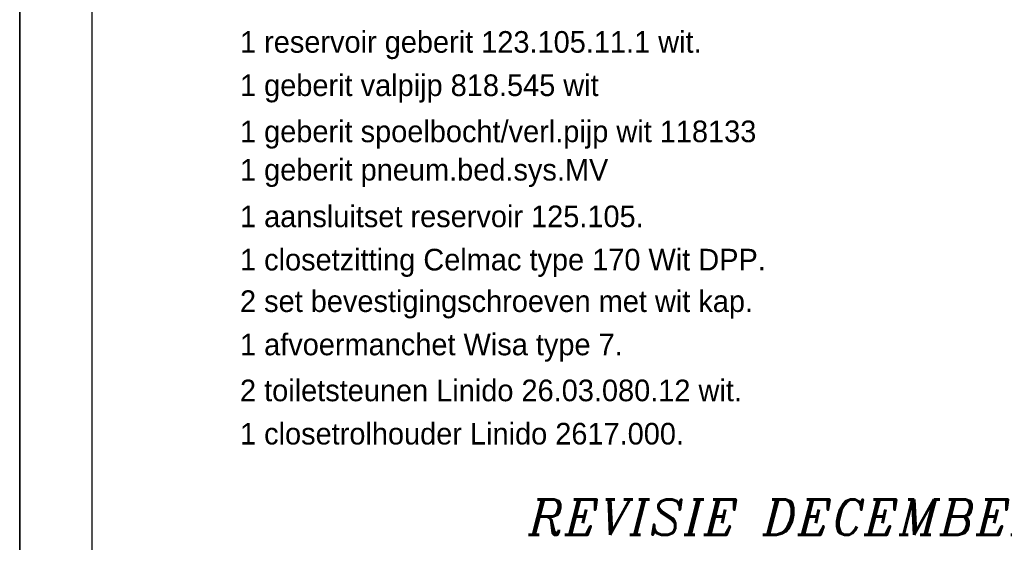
# Model space of a CAD drawing. Extents: x -33748 to 12452, y -14932 to 2888.
# Tile 192 of 194: x -21148 to -18418, y -13453 to -12004. Entities that reach past the tile are written whole.
import ezdxf

# ---------------------------------------------------------------- set-up
doc = ezdxf.new("R2010")
doc.units = 0
doc.header["$LTSCALE"] = 20
for name, color, linetype in [('00KAD025', 2, 'CONTINUOUS'), ('00KAD070', 5, 'CONTINUOUS'), ('BL$2----', 7, 'CONTINUOUS'), ('SANITAIR', 7, 'CONTINUOUS'), ('WL561---', 4, 'CONTINUOUS')]:
    doc.layers.add(name, color=color, linetype=linetype)
doc.styles.add('ITALICC', font='italicc', dxfattribs={"width": 10, "height": 10})

# ---------------------------------------------------------------- blocks, each defined once
blk = doc.blocks.new('A4-VER')
at = {"layer": '00KAD025', "linetype": 'CONTINUOUS'}
for p, q in [((0, 297), (0, 0)), ((210, 0), (210, 297))]:
    blk.add_line(p, q, dxfattribs=at)
at = {"layer": '00KAD070', "linetype": 'CONTINUOUS'}
blk.add_line((10, 287), (10, 10), dxfattribs=at)

msp = doc.modelspace()

# ---------------------------------------------------------------- block references
at = {"layer": 'BL$2----', "xscale": 20, "yscale": 20, "zscale": 20}
for p in [(-25348.0224, -14931.81975), (-21148.0224, -14931.81975)]:
    msp.add_blockref('A4-VER', p, dxfattribs=at)

# ---------------------------------------------------------------- texts
at = {"layer": 'SANITAIR', "color": 1}
for s, p in [('1 reservoir geberit 123.105.11.1 wit.', (-20537.1511, -12095.24074)), ('1 geberit valpijp 818.545 wit', (-20537.1511, -12215.37717)), ('1 geberit spoelbocht/verl.pijp wit 118133', (-20537.1511, -12343.30665)), ('1 geberit pneum.bed.sys.MV', (-20537.1511, -12449.62063)), ('1 aansluitset reservoir 125.105.', (-20537.1511, -12578.93852)), ('1 closetzitting Celmac type 170 Wit DPP.', (-20537.1511, -12698.93852)), ('2 set bevestigingschroeven met wit kap.', (-20537.1511, -12814.16826)), ('1 afvoermanchet Wisa type 7.', (-20537.1511, -12934.16826)), ('2 toiletsteunen Linido 26.03.080.12 wit.', (-20537.1511, -13061.61772)), ('1 closetrolhouder Linido 2617.000.', (-20537.1511, -13181.61772))]:
    msp.add_text(s, height=60.0000038, dxfattribs=at).set_placement(p)
at = {"layer": 'WL561---', "color": 5, "linetype": 'CONTINUOUS', "style": 'ITALICC'}
msp.add_text('REVISIE DECEMBER 2002', height=97.8432, dxfattribs=at).set_placement((-19736.99876, -13432.07653))

doc.saveas('drawing.dxf')
